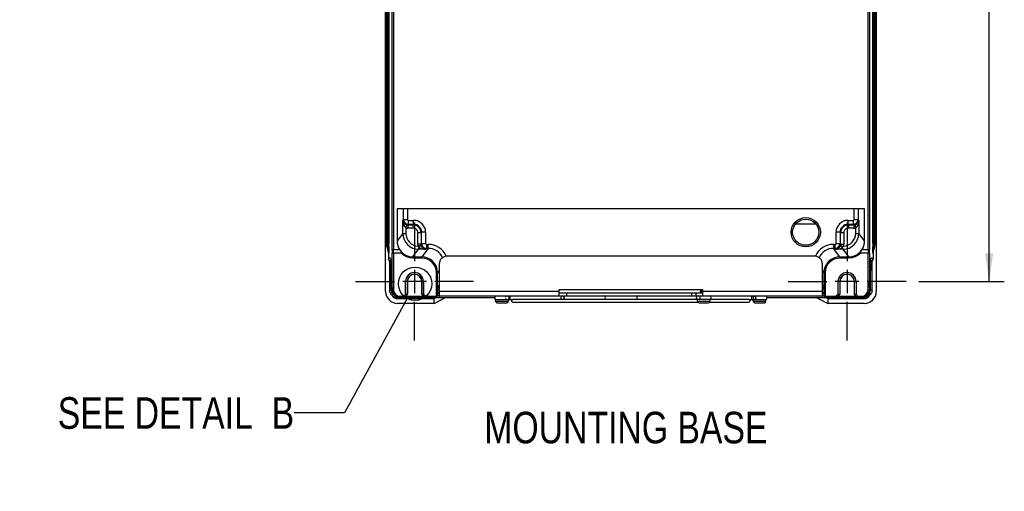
# Model space of a CAD drawing. Header units: inches. Extents: x 0 to 117, y 0 to 83.
# Tile 33 of 59: x 67 to 91, y 24 to 35. Entities that reach past the tile are written whole.
import ezdxf

# ---------------------------------------------------------------- set-up
doc = ezdxf.new("R2010")
doc.units = ezdxf.units.IN
doc.header["$LTSCALE"] = 6.431102
doc.header["$MEASUREMENT"] = 0
doc.linetypes.add('CENTER', pattern=[0.6, 0.375, -0.075, 0.075, -0.075])
doc.layers.get('0').update_dxf_attribs({"linetype": 'CONTINUOUS'})
doc.layers.add('DEFAULT_1', color=7, linetype='CENTER')
doc.styles.get("Standard").update_dxf_attribs({"font": 'txt', "width": 0.8})
doc.styles.add('TEXTSTYLE_6', font='txt', dxfattribs={"width": 0.8})
doc.dimstyles.new('DIMSTYLE_1', dxfattribs={"dimtxt": 0.78125, "dimasz": 0.7, "dimexe": 0.18, "dimexo": 0.0625, "dimgap": 0.09, "dimtad": 1, "dimdec": 0, "dimzin": 4, "dimdsep": 46, "dimtxsty": 'STANDARD', "dimblk": '_FILLED', "dimblk1": '_FILLED', "dimblk2": '_FILLED', "dimcen": 0.09, "dimadec": 0, "dimazin": 0, "dimtfac": 1, "dimtdec": 0, "dimtofl": 0, "dimtmove": 0, "dimatfit": 3, "dimldrblk": '_FILLED', "dimfxl": 1, "dimtolj": 1, "dimtzin": 4, "dimarcsym": 0})
doc.dimstyles.get("Standard").update_dxf_attribs({"dimtxt": 0.78125, "dimasz": 0.14, "dimexe": 0.18, "dimexo": 0.0625, "dimgap": 0.09, "dimtad": 1, "dimdec": 3, "dimzin": 4, "dimdsep": 46, "dimtxsty": 'STANDARD', "dimblk": '_FILLED', "dimblk1": '_FILLED', "dimblk2": '_FILLED', "dimcen": 0.09, "dimadec": 0, "dimazin": 0, "dimtp": 0.001, "dimtm": 0.001, "dimtfac": 1, "dimtdec": 3, "dimtofl": 0, "dimtmove": 0, "dimatfit": 3, "dimldrblk": '_FILLED', "dimfxl": 1, "dimtolj": 1, "dimtzin": 4, "dimarcsym": 0})

# ---------------------------------------------------------------- blocks, each defined once
blk = doc.blocks.new('_FILLED')
at = {"color": 0, "linetype": 'BYBLOCK'}
blk.add_solid([(0, 0), (-1, 0.143), (-1, -0.143)], dxfattribs=at)
blk = doc.blocks.new('*D15')
at = {"color": 7, "linetype": 'CONTINUOUS'}
for p, q in [((89.05, 54.519), (91.168, 54.519)), ((90.793, 54.519), (90.793, 41.764)), ((90.793, 29.009), (90.793, 41.764)), ((89.05, 29.009), (91.168, 29.009))]:
    blk.add_line(p, q, dxfattribs=at)
at = {"color": 7, "linetype": 'CONTINUOUS', "xscale": 0.7, "yscale": 0.7, "zscale": 0.7}
for p, rotation in [((90.793, 54.519), 90), ((90.793, 29.009), 270)]:
    blk.add_blockref('_FILLED', p, dxfattribs=dict(at, rotation=rotation))
at = {"color": 7, "linetype": 'CONTINUOUS', "insert": (89.817, 41.764), "char_height": 0.7812, "width": 1.875, "attachment_point": 2, "rotation": 90, "line_spacing_factor": 0.9}
blk.add_mtext('648', dxfattribs=at)

msp = doc.modelspace()

# ---------------------------------------------------------------- linework, layer by layer
at = {"color": 7, "linetype": 'CONTINUOUS'}
for p, q in [((75.8518, 28.7628), (75.8518, 54.9209)), ((87.999, 54.9209), (87.999, 28.7628)), ((76.0138, 29.7876), (76.0138, 53.2267)), ((76.0434, 53.2198), (76.0434, 29.7946)), ((87.7995, 29.7946), (87.7995, 53.2198)), ((87.8291, 53.2267), (87.8291, 29.7876)), ((75.8708, 29.9736), (75.8708, 53.0407)), ((75.8947, 53.0408), (75.8947, 29.9736)), ((75.9305, 53.0408), (75.9305, 29.9736)), ((87.9124, 29.9736), (87.9124, 53.0408)), ((87.9482, 29.9736), (87.9482, 53.0408)), ((87.9721, 53.0407), (87.9721, 29.9736)), ((87.7078, 30.8063), (76.1351, 30.8063)), ((76.1351, 30.8063), (76.1351, 30.0124)), ((76.2929, 30.5401), (76.2929, 30.8063)), ((76.3913, 30.8063), (76.3913, 30.5401)), ((87.4516, 30.5401), (87.4516, 30.8063)), ((87.55, 30.8063), (87.55, 30.5401)), ((87.7078, 30.0124), (87.7078, 30.8063)), ((76.2929, 30.5401), (76.2753, 30.5225)), ((76.2753, 30.1994), (76.2753, 30.5225)), ((76.2929, 30.5401), (76.3913, 30.5401)), ((76.411, 30.5204), (76.545, 30.5204)), ((76.411, 30.5204), (76.411, 30.422)), ((76.545, 30.422), (76.545, 30.5204)), ((87.2979, 30.5204), (87.432, 30.5204)), ((87.2979, 30.5204), (87.2979, 30.422)), ((87.432, 30.422), (87.432, 30.5204)), ((87.4516, 30.5401), (87.55, 30.5401)), ((87.5676, 30.5225), (87.55, 30.5401)), ((87.5676, 30.5225), (87.5676, 30.1994)), ((76.3714, 30.4113), (76.3541, 30.3346)), ((76.3541, 30.3346), (76.3541, 30.1995)), ((76.3974, 30.4085), (76.411, 30.422)), ((76.3974, 30.4085), (76.5315, 30.4085)), ((76.3974, 30.4085), (76.3974, 30.3297)), ((76.5315, 30.3297), (76.3974, 30.3297)), ((76.545, 30.422), (76.411, 30.422)), ((76.545, 30.422), (76.5315, 30.4085)), ((76.5315, 30.3297), (76.5315, 30.4085)), ((86.5082, 30.4245), (85.9961, 30.4245)), ((87.432, 30.422), (87.2979, 30.422)), ((87.3114, 30.4085), (87.2979, 30.422)), ((87.3114, 30.4085), (87.4455, 30.4085)), ((87.3114, 30.4085), (87.3114, 30.3297)), ((87.4455, 30.3297), (87.3114, 30.3297)), ((87.432, 30.422), (87.4455, 30.4085)), ((87.4455, 30.4085), (87.4455, 30.3297)), ((87.4715, 30.4114), (87.4888, 30.3346)), ((87.4888, 30.1995), (87.4888, 30.3346)), ((76.2753, 30.1994), (76.1351, 30.0124)), ((76.2753, 30.1994), (76.3541, 30.1994)), ((76.7283, 30.2117), (76.6495, 30.2117)), ((76.6495, 29.9293), (76.6495, 30.2117)), ((76.7283, 30.2117), (76.7418, 30.2252)), ((76.7283, 30.2117), (76.7283, 29.9293)), ((76.8402, 30.2252), (76.7418, 30.2252)), ((76.7418, 29.9473), (76.7418, 30.2252)), ((76.8402, 30.2252), (76.8402, 29.9473)), ((87.1011, 30.2252), (87.0027, 30.2252)), ((87.0027, 29.9473), (87.0027, 30.2252)), ((87.1011, 30.2252), (87.1147, 30.2117)), ((87.1011, 30.2252), (87.1011, 29.9473)), ((87.1934, 30.2117), (87.1147, 30.2117)), ((87.1147, 29.9293), (87.1147, 30.2117)), ((87.1934, 30.2117), (87.1934, 29.9293)), ((87.4888, 30.1994), (87.5676, 30.1994)), ((87.7078, 30.0124), (87.5676, 30.1994)), ((75.8683, 29.9736), (75.9305, 29.9736)), ((75.8853, 29.8678), (75.8828, 29.8678)), ((75.9024, 29.8725), (75.8853, 29.8678)), ((75.9256, 29.7236), (75.8853, 29.8678)), ((75.9024, 29.8725), (75.9089, 29.8317)), ((75.9303, 29.8724), (75.9302, 29.8638)), ((75.9305, 29.9736), (75.9305, 29.9477)), ((76.0138, 29.7876), (76.015, 29.7089)), ((76.2008, 29.7946), (76.0434, 29.7946)), ((76.0446, 29.7158), (76.0434, 29.7946)), ((76.5283, 29.6184), (76.6688, 29.8059)), ((76.7283, 29.9293), (76.6495, 29.9293)), ((76.7313, 29.9026), (76.6546, 29.8849)), ((76.6688, 29.8642), (76.6688, 29.8059)), ((76.8423, 29.8059), (76.6688, 29.8059)), ((76.7418, 29.9473), (76.7283, 29.9293)), ((76.7313, 29.9026), (76.7327, 29.8969)), ((76.7418, 29.9473), (76.8402, 29.9473)), ((76.9034, 29.8292), (76.7453, 29.6184)), ((76.8423, 29.8059), (76.8598, 29.8292)), ((76.8598, 29.9276), (76.9034, 29.9276)), ((76.8598, 29.9276), (76.8598, 29.8292)), ((76.9034, 29.8292), (76.8598, 29.8292)), ((76.9034, 29.8292), (76.9034, 29.9276)), ((86.9395, 29.9276), (86.9831, 29.9276)), ((86.9395, 29.9276), (86.9395, 29.8292)), ((86.9831, 29.8292), (86.9395, 29.8292)), ((87.0976, 29.6184), (86.9395, 29.8292)), ((86.9831, 29.8292), (86.9831, 29.9276)), ((86.9831, 29.8292), (87.0006, 29.8059)), ((87.1741, 29.8059), (87.0006, 29.8059)), ((87.0027, 29.9473), (87.1011, 29.9473)), ((87.1147, 29.9293), (87.1011, 29.9473)), ((87.1116, 29.9026), (87.1883, 29.8849)), ((87.1147, 29.9293), (87.1934, 29.9293)), ((87.1741, 29.8059), (87.1741, 29.8642)), ((87.1741, 29.8059), (87.3146, 29.6184)), ((87.7995, 29.7946), (87.6421, 29.7946)), ((87.7995, 29.7946), (87.7983, 29.7158)), ((87.8279, 29.7089), (87.8291, 29.7876)), ((87.9124, 29.9736), (87.9746, 29.9736)), ((87.9124, 29.9478), (87.9124, 29.9736)), ((87.9576, 29.8678), (87.9173, 29.7236)), ((87.9405, 29.8725), (87.9339, 29.8312)), ((87.9576, 29.8678), (87.9405, 29.8725)), ((87.9601, 29.8678), (87.9576, 29.8678)), ((75.9256, 29.7236), (75.9252, 29.7236)), ((75.9277, 29.7077), (75.9252, 29.7077)), ((75.9252, 29.7077), (75.9252, 29.562)), ((75.9339, 29.5324), (75.9358, 29.527)), ((75.9418, 29.5068), (75.9428, 29.5033)), ((75.9862, 29.545), (75.9866, 29.5443)), ((75.9871, 29.5358), (75.9874, 29.5302)), ((75.9874, 29.5302), (75.9876, 29.5237)), ((75.9876, 29.5237), (75.9879, 29.5163)), ((76.0084, 28.8654), (75.9879, 29.5167)), ((75.9879, 29.5167), (75.9879, 29.5154)), ((76.015, 28.8103), (76.015, 29.7089)), ((76.0446, 29.7158), (76.2261, 29.7158)), ((76.0446, 29.7158), (76.0446, 28.8102)), ((76.5283, 29.6184), (76.7453, 29.6184)), ((76.5283, 29.6184), (76.5283, 29.5889)), ((76.7453, 29.5889), (76.5283, 29.5889)), ((76.7453, 29.5889), (76.7453, 29.6184)), ((86.4687, 29.6371), (77.3742, 29.6371)), ((87.0976, 29.6184), (87.3146, 29.6184)), ((87.0976, 29.6184), (87.0976, 29.5889)), ((87.3146, 29.5889), (87.0976, 29.5889)), ((87.3146, 29.5889), (87.3146, 29.6184)), ((87.6168, 29.7158), (87.7983, 29.7158)), ((87.7983, 28.8102), (87.7983, 29.7158)), ((87.8279, 29.7089), (87.8279, 28.8103)), ((87.8345, 28.8654), (87.8552, 29.5211)), ((87.855, 29.5167), (87.855, 29.5154)), ((87.8563, 29.5443), (87.8568, 29.5451)), ((87.8566, 29.5474), (87.8567, 29.5481)), ((87.8568, 29.5451), (87.86, 29.5501)), ((87.8574, 29.5557), (87.8578, 29.5569)), ((87.86, 29.5501), (87.8606, 29.5508)), ((87.8727, 29.5334), (87.8758, 29.5288)), ((87.8758, 29.5288), (87.8793, 29.5228)), ((87.9003, 29.5029), (87.9004, 29.5035)), ((87.9177, 29.7077), (87.9152, 29.7077)), ((87.9177, 29.7236), (87.9173, 29.7236)), ((87.9177, 29.7077), (87.9177, 29.562)), ((75.9434, 29.4929), (75.9437, 29.4878)), ((75.9437, 29.4878), (75.944, 29.4819)), ((75.944, 29.4819), (75.9443, 29.475)), ((75.9443, 29.475), (75.9446, 29.4674)), ((75.9446, 29.4674), (75.945, 29.4544)), ((75.945, 29.4544), (75.9455, 29.4395)), ((75.9455, 29.4395), (75.946, 29.4167)), ((75.946, 29.4167), (75.9465, 29.3908)), ((75.9465, 29.3908), (75.947, 29.3544)), ((75.947, 29.3544), (75.9473, 29.3142)), ((75.9473, 29.3142), (75.9485, 28.8024)), ((75.9797, 29.4744), (75.9892, 29.4741)), ((75.9868, 29.2775), (75.9954, 29.2772)), ((75.9879, 28.799), (75.9868, 29.2775)), ((76.5671, 29.3015), (76.5671, 28.7168)), ((77.1387, 29.2248), (77.1774, 29.2763)), ((77.1774, 29.4402), (77.1783, 28.6135)), ((86.6646, 28.6135), (86.6655, 29.4402)), ((86.6655, 29.2763), (86.7042, 29.2248)), ((87.2757, 29.3015), (87.2757, 28.7168)), ((87.8475, 29.2772), (87.8561, 29.2775)), ((87.8537, 29.4741), (87.8632, 29.4744)), ((87.855, 28.799), (87.8561, 29.2775)), ((87.8944, 28.8024), (87.8957, 29.3246)), ((87.8957, 29.3246), (87.8959, 29.3519)), ((87.8959, 29.3519), (87.8964, 29.3856)), ((87.8964, 29.3856), (87.8969, 29.4157)), ((87.8969, 29.4157), (87.8973, 29.4356)), ((87.8973, 29.4356), (87.8978, 29.4531)), ((87.8978, 29.4531), (87.8982, 29.4634)), ((87.8982, 29.4634), (87.8985, 29.4725)), ((87.8985, 29.4725), (87.8989, 29.4805)), ((77.1387, 29.2248), (77.1092, 29.2248)), ((77.1092, 28.6506), (77.1092, 29.2248)), ((77.1387, 28.6483), (77.1387, 29.2248)), ((86.7337, 29.2248), (86.7042, 29.2248)), ((86.7042, 29.2248), (86.7042, 28.6483)), ((86.7337, 29.2248), (86.7337, 28.6506)), ((76.0084, 28.8654), (76.0084, 28.8666)), ((76.0095, 28.8103), (76.0446, 28.8103)), ((76.3453, 29.0089), (76.2747, 29.0091)), ((76.3847, 29.0089), (76.3453, 29.0089)), ((76.3454, 28.6894), (76.3454, 29.0088)), ((76.39, 29.0072), (76.3847, 29.0089)), ((76.7496, 29.0089), (76.3847, 29.0089)), ((76.3847, 29.0089), (76.3848, 28.6993)), ((76.39, 29.0072), (76.39, 28.7045)), ((76.7496, 29.0089), (76.7443, 29.0072)), ((76.7443, 29.0072), (76.7443, 28.7045)), ((76.7495, 28.6993), (76.7496, 29.0089)), ((76.7496, 29.0089), (76.7889, 29.0089)), ((76.8594, 29.0091), (76.7889, 29.0089)), ((76.7889, 29.0088), (76.7889, 28.6894)), ((77.1774, 28.8186), (77.1442, 28.8186)), ((77.1442, 28.7233), (77.1442, 28.8186)), ((77.1774, 28.7709), (80.1498, 28.7709)), ((80.1498, 28.8103), (83.6931, 28.8103)), ((80.1498, 28.6528), (80.1498, 28.8103)), ((83.659, 28.7775), (83.651, 28.7726)), ((83.6577, 28.8075), (83.6572, 28.8064)), ((83.6572, 28.7775), (83.6572, 28.8064)), ((83.6612, 28.7786), (83.659, 28.7775)), ((83.6931, 28.8103), (83.6931, 28.6528)), ((83.6931, 28.7709), (86.6655, 28.7709)), ((86.6987, 28.8186), (86.6655, 28.8186)), ((86.6987, 28.8186), (86.6987, 28.7233)), ((87.054, 29.0089), (86.9834, 29.0091)), ((87.0933, 29.0089), (87.054, 29.0089)), ((87.054, 28.6894), (87.054, 29.0088)), ((87.4582, 29.0089), (87.0933, 29.0089)), ((87.0986, 29.0072), (87.0933, 29.0089)), ((87.0933, 29.0089), (87.0934, 28.6993)), ((87.0986, 29.0072), (87.0986, 28.7045)), ((87.4582, 29.0089), (87.4529, 29.0072)), ((87.4529, 29.0072), (87.4529, 28.7045)), ((87.4581, 28.6993), (87.4582, 29.0089)), ((87.4582, 29.0089), (87.4976, 29.0089)), ((87.4975, 29.0088), (87.4975, 28.6894)), ((87.5681, 29.0091), (87.4976, 29.0089)), ((87.7984, 28.8103), (87.8334, 28.8103)), ((87.8345, 28.8666), (87.8345, 28.8654)), ((76.1379, 28.6261), (76.1379, 28.6135)), ((76.2067, 28.6135), (76.1379, 28.6135)), ((77.0418, 28.5825), (76.157, 28.5825)), ((77.0489, 28.5859), (76.1604, 28.5859)), ((76.212, 28.643), (76.299, 28.643)), ((76.212, 28.643), (76.212, 28.6135)), ((76.8201, 28.6135), (76.212, 28.6135)), ((76.3454, 28.6894), (76.299, 28.643)), ((76.3112, 28.6135), (76.299, 28.643)), ((76.3112, 28.6135), (76.3813, 28.6835)), ((76.3663, 28.6685), (76.3454, 28.6894)), ((76.3472, 28.6494), (76.7871, 28.6494)), ((76.39, 28.7045), (76.3848, 28.6993)), ((76.7495, 28.6993), (76.7443, 28.7045)), ((76.7888, 28.6894), (76.7503, 28.699)), ((76.753, 28.6835), (76.823, 28.6135)), ((76.768, 28.6685), (76.7888, 28.6894)), ((76.8353, 28.643), (76.7889, 28.6894)), ((76.7934, 28.6135), (76.7934, 28.6428)), ((76.823, 28.6135), (76.8353, 28.643)), ((76.823, 28.6135), (78.5474, 28.6135)), ((76.8353, 28.643), (77.0996, 28.643)), ((77.0591, 28.5859), (77.0418, 28.5825)), ((77.0418, 28.5825), (77.0418, 28.4678)), ((77.0591, 28.6135), (77.0591, 28.5859)), ((77.0695, 28.4733), (77.3361, 28.6127)), ((77.0996, 28.6135), (77.0996, 28.643)), ((77.1603, 28.7316), (77.1733, 28.7316)), ((77.1774, 28.6528), (86.6655, 28.6528)), ((78.575, 28.5623), (78.9845, 28.5623)), ((78.575, 28.5229), (78.575, 28.5623)), ((78.575, 28.5229), (78.89, 28.5229)), ((78.89, 28.5229), (78.89, 28.5623)), ((78.9223, 28.6528), (78.9223, 28.5623)), ((79.0042, 28.5682), (80.2128, 28.5682)), ((80.1498, 28.7316), (83.6931, 28.7316)), ((80.258, 28.5623), (80.2507, 28.5623)), ((80.2875, 28.5682), (83.5554, 28.5682)), ((80.3306, 28.7316), (80.3306, 28.6528)), ((83.4324, 28.6528), (83.4324, 28.7316)), ((83.5309, 28.7316), (83.5309, 28.6528)), ((83.5707, 28.5647), (83.5604, 28.5675)), ((83.8852, 28.5623), (83.5702, 28.5623)), ((83.5702, 28.5229), (83.5702, 28.5623)), ((83.5702, 28.5229), (83.8852, 28.5229)), ((83.6355, 28.7552), (83.6366, 28.7544)), ((83.6366, 28.7544), (83.6549, 28.7436)), ((83.6572, 28.7316), (83.6572, 28.7434)), ((83.8852, 28.5229), (83.8852, 28.5623)), ((83.8898, 28.5682), (84.8387, 28.5682)), ((84.8584, 28.5623), (85.2679, 28.5623)), ((84.9206, 28.5623), (84.9206, 28.6522)), ((84.9529, 28.5229), (84.9529, 28.5623)), ((84.9529, 28.5229), (85.2679, 28.5229)), ((85.2679, 28.5229), (85.2679, 28.5623)), ((85.2955, 28.6135), (87.0199, 28.6135)), ((86.7735, 28.4733), (86.5068, 28.6128)), ((86.6655, 28.7316), (86.6826, 28.7316)), ((86.697, 28.7126), (86.7017, 28.7125)), ((86.7433, 28.643), (87.0076, 28.643)), ((86.7433, 28.643), (86.7433, 28.6135)), ((86.7838, 28.6135), (86.7838, 28.5859)), ((86.8011, 28.5825), (86.7838, 28.5859)), ((87.6825, 28.5859), (86.7941, 28.5859)), ((87.686, 28.5825), (86.8011, 28.5825)), ((86.8011, 28.5825), (86.8011, 28.4678)), ((87.054, 28.6894), (87.0076, 28.643)), ((87.0076, 28.643), (87.0199, 28.6135)), ((87.0199, 28.6135), (87.09, 28.6835)), ((87.0221, 28.6135), (87.6309, 28.6135)), ((87.0495, 28.6372), (87.0495, 28.614)), ((87.0749, 28.6685), (87.0541, 28.6894)), ((87.0558, 28.6494), (87.4957, 28.6494)), ((87.0986, 28.7045), (87.0934, 28.6993)), ((87.4581, 28.6993), (87.4529, 28.7045)), ((87.4975, 28.6894), (87.4589, 28.699)), ((87.4616, 28.6835), (87.5317, 28.6135)), ((87.4766, 28.6685), (87.4975, 28.6894)), ((87.5439, 28.643), (87.4975, 28.6894)), ((87.5317, 28.6135), (87.5439, 28.643)), ((87.5439, 28.643), (87.6309, 28.643)), ((87.6309, 28.6135), (87.6309, 28.643)), ((87.705, 28.6135), (87.6362, 28.6135)), ((87.705, 28.6135), (87.705, 28.6261)), ((77.0418, 28.4678), (76.1472, 28.4678)), ((77.0418, 28.4678), (77.0695, 28.4733)), ((78.6143, 28.4835), (78.8506, 28.4835)), ((79.0041, 28.4973), (83.5797, 28.4973)), ((83.6096, 28.4835), (83.8458, 28.4835)), ((83.8757, 28.4973), (84.8388, 28.4973)), ((84.9923, 28.4835), (85.2286, 28.4835)), ((86.7735, 28.4733), (86.8011, 28.4678)), ((87.7035, 28.4678), (86.8011, 28.4678))]:
    msp.add_line(p, q, dxfattribs=at)
for points in [[(75.9286, 29.5461), (75.929, 29.5452), (75.9305, 29.5415), (75.9322, 29.5373), (75.9339, 29.5324)], [(75.9358, 29.527), (75.9377, 29.5209), (75.9397, 29.5142), (75.9418, 29.5068)], [(75.9424, 29.5047), (75.9424, 29.5042), (75.9426, 29.5033), (75.9427, 29.5021), (75.9428, 29.5007), (75.9429, 29.4991), (75.9431, 29.4972), (75.9432, 29.4952), (75.9434, 29.4929)], [(75.9839, 29.5506), (75.9821, 29.5516), (75.9812, 29.5522), (75.983, 29.55), (75.9862, 29.545)], [(75.9862, 29.5484), (75.9861, 29.5484), (75.9862, 29.5481), (75.9863, 29.5475), (75.9864, 29.5466), (75.9865, 29.5455), (75.9866, 29.544), (75.9867, 29.5423), (75.9868, 29.5404), (75.987, 29.5382), (75.9871, 29.5358)], [(87.8552, 29.5211), (87.8555, 29.5297), (87.8557, 29.5334), (87.8559, 29.5368), (87.856, 29.5397), (87.8562, 29.5422), (87.8564, 29.5444), (87.8565, 29.5461), (87.8566, 29.5474)], [(87.8989, 29.4805), (87.8992, 29.4874), (87.8994, 29.4905), (87.8996, 29.4932), (87.8997, 29.4957), (87.8999, 29.4979), (87.9, 29.4999), (87.9002, 29.5015), (87.9003, 29.5029)], [(87.9002, 29.5033), (87.9011, 29.5068), (87.9032, 29.5142), (87.9052, 29.5209), (87.9071, 29.527), (87.909, 29.5324), (87.9107, 29.5373), (87.9124, 29.5415)], [(83.651, 28.7726), (83.6397, 28.7659), (83.6366, 28.764)]]:
    msp.add_lwpolyline(points, dxfattribs=at)
for centre, radius in [((86.2522, 30.2276), 0.3631), ((86.2522, 30.2276), 0.3238), ((76.5798, 28.953), 0.4121)]:
    msp.add_circle(centre, radius, dxfattribs=at)
for centre, radius, start, end in [((76.411, 30.5401), 0.1181, 180.03813, 269.96187), ((76.545, 30.2252), 0.2952, 0.00017, 90.00242), ((87.2979, 30.2252), 0.2952, 90.00009, 180.00249), ((87.4319, 30.5401), 0.1181, 270.03812, 359.96187), ((76.3975, 30.527), 0.1973, 257.28605, 269.9879), ((76.5314, 30.2116), 0.1969, 0.02051, 89.97949), ((76.5315, 30.2117), 0.118, 359.99233, 90.00949), ((76.5451, 30.2253), 0.1967, 359.97061, 90.02939), ((87.2978, 30.2253), 0.1967, 89.97061, 180.02939), ((87.3115, 30.2116), 0.1969, 90.02051, 179.97949), ((87.3114, 30.2117), 0.118, 89.99234, 180.00949), ((87.4454, 30.5272), 0.1975, 270.01934, 282.70671), ((76.6689, 30.1995), 0.3936, 180.00578, 269.98506), ((76.6688, 30.1993), 0.3148, 179.97431, 267.40968), ((87.174, 30.1995), 0.3936, 270.01494, 359.99423), ((87.1741, 30.1993), 0.3148, 272.59038, 0.02551), ((76.2636, 29.9738), 0.3953, 180.03706, 195.56402), ((76.266, 29.9738), 0.3952, 180.03222, 195.56556), ((76.561, 29.9741), 0.6663, 180.0423, 185.93219), ((76.5684, 29.9738), 0.6736, 185.84459, 188.64682), ((52.1935, 29.9656), 23.7361, 359.75408, 0.01934), ((56.9068, 29.9615), 19.0237, 359.73176, 359.95864), ((76.5282, 30.0117), 0.3933, 217.47744, 270.01587), ((76.8471, 29.9293), 0.1976, 180.019, 193.00582), ((76.9034, 29.4358), 0.4918, 24.00815, 89.99674), ((76.9035, 29.436), 0.3932, 24.77283, 90.02407), ((86.9395, 29.4358), 0.4918, 90.00253, 155.99319), ((86.9394, 29.436), 0.3932, 89.97593, 155.22724), ((86.9837, 29.9474), 0.1174, 270.04457, 359.93206), ((86.9958, 29.9293), 0.1976, 346.99418, 359.98097), ((87.3147, 30.0117), 0.3933, 269.9836, 322.54284), ((109.3077, 29.9652), 21.3953, 180.04663, 180.17844), ((103.2815, 29.948), 15.3691, 180.18433, 180.31371), ((87.2695, 29.9744), 0.6787, 351.36754, 354.14183), ((87.2386, 29.978), 0.7098, 354.11158, 355.01052), ((87.2919, 29.9737), 0.6563, 354.9745, 359.98877), ((87.5769, 29.9738), 0.3952, 344.43501, 359.96721), ((87.5792, 29.9738), 0.3954, 344.43777, 359.96473), ((75.9648, 29.5623), 0.0396, 248.93875, 268.3171), ((75.8032, 29.4513), 0.1756, 22.51015, 23.99584), ((76.0253, 29.557), 0.0402, 180.15734, 192.31109), ((74.6307, 29.474), 1.3579, 1.80095, 2.1228), ((76.7452, 29.2249), 0.3935, 359.99458, 89.99243), ((76.7453, 29.225), 0.3639, 359.97026, 90.00343), ((77.3742, 29.4402), 0.1969, 90, 180), ((86.4687, 29.4402), 0.1969, 0, 90), ((87.0977, 29.2249), 0.3935, 90.00757, 180.00542), ((87.0976, 29.225), 0.3639, 89.99658, 180.0297), ((87.8183, 29.5569), 0.0395, 340.39109, 0.05416), ((88.0876, 29.4317), 0.2273, 157.53819, 160.04217), ((88.0398, 29.4513), 0.1756, 156.00431, 157.48999), ((87.8782, 29.5623), 0.0396, 271.68286, 291.04695), ((88.429, 29.3234), 0.5857, 164.39182, 165.05752), ((88.3609, 29.3424), 0.5149, 163.66723, 164.39252), ((88.2989, 29.3606), 0.4503, 162.87501, 163.66806), ((87.8623, 29.5136), 0.0392, 301.62288, 311.63267), ((76.5671, 29.0089), 0.1824, 0.00228, 179.99773), ((76.5671, 29.0072), 0.1772, 0.00142, 179.99858), ((87.2758, 29.0089), 0.1824, 0.00228, 179.99773), ((87.2758, 29.0072), 0.1772, 0.00142, 179.99858), ((76.1353, 28.8028), 0.1867, 180.10861, 181.81163), ((76.1356, 28.7994), 0.1477, 180.13692, 188.01641), ((76.1395, 28.7999), 0.1516, 188.01452, 202.68911), ((76.2131, 28.812), 0.2036, 180.46472, 193.07222), ((76.2118, 28.8117), 0.2023, 193.09466, 194.69899), ((76.2132, 28.8105), 0.1982, 180.06475, 197.87361), ((76.2119, 28.8103), 0.1673, 180.05939, 270.02929), ((83.7234, 28.3702), 0.4045, 98.35505, 99.43625), ((87.631, 28.8103), 0.1673, 269.97071, 359.94061), ((87.6298, 28.8105), 0.1981, 342.11265, 353.99935), ((87.6297, 28.812), 0.2037, 345.33453, 359.5293), ((87.6318, 28.8104), 0.1961, 353.99237, 359.987), ((91.2201, 28.7773), 3.3868, 178.98549, 179.44224), ((89.9905, 28.8001), 2.1571, 178.23224, 179.01114), ((87.7052, 28.7994), 0.1498, 333.72638, 359.86414), ((87.8561, 29.2432), 0.4442, 269.86549, 270.79831), ((87.7061, 28.8029), 0.1883, 353.4642, 359.87618), ((76.147, 28.763), 0.2952, 180.04696, 270.05131), ((76.1382, 28.8031), 0.1898, 204.04743, 216.00791), ((76.2067, 28.8104), 0.197, 194.70912, 251.11016), ((76.212, 28.8104), 0.197, 197.95328, 251.97003), ((76.1382, 28.8041), 0.1907, 246.07812, 263.94397), ((76.1379, 28.8019), 0.1884, 263.96755, 269.9868), ((76.2069, 28.812), 0.1985, 251.18244, 269.92697), ((76.2122, 28.8117), 0.1983, 252.02834, 263.9654), ((76.212, 28.8097), 0.1963, 263.95821, 269.98714), ((77.0996, 28.6528), 0.0394, 270, 358.5), ((77.0996, 28.6528), 0.00984, 270, 346.94581), ((77.1603, 28.7119), 0.0197, 90, 175.26427), ((78.5927, 28.6076), 0.0453, 120, 260), ((78.6144, 28.5229), 0.0394, 180, 269.97656), ((78.8632, 28.6085), 0.0487, 153.3637, 162.09977), ((78.8602, 28.61), 0.0454, 143.93683, 153.31333), ((78.8506, 28.5229), 0.0394, 270.02344, 360), ((79.0041, 28.5328), 0.0354, 123.55731, 270), ((83.5879, 28.6076), 0.0453, 110, 260), ((83.6096, 28.5229), 0.0394, 180, 269.97656), ((83.5982, 28.6104), 0.0435, 37.19284, 47.15135), ((83.5929, 28.6076), 0.0495, 341.24728, 9.75251), ((83.7239, 28.3614), 0.4074, 98.32725, 99.43525), ((83.8458, 28.5229), 0.0394, 270.02344, 360), ((83.8675, 28.6076), 0.0453, 280, 80), ((84.8388, 28.5328), 0.0354, 270, 56.44269), ((85.0017, 28.6075), 0.0516, 161.96364, 179.95185), ((84.9991, 28.6066), 0.0487, 197.90023, 206.6363), ((84.9923, 28.5229), 0.0394, 180, 269.97656), ((84.9753, 28.6063), 0.0446, 311.34604, 331.20563), ((84.9722, 28.6074), 0.048, 9.67125, 19.06527), ((84.9734, 28.6076), 0.0469, 350.29124, 9.70876), ((85.2285, 28.5229), 0.0394, 270.02344, 360), ((85.2502, 28.6076), 0.0453, 280, 60), ((86.6946, 26.5379), 2.1747, 90.16792, 90.65446), ((86.6826, 28.7119), 0.0197, 9.81638, 90), ((86.6907, 27.698), 1.0146, 89.86288, 90.13683), ((86.6919, 28.1798), 0.5328, 89.45157, 89.87433), ((86.7433, 28.6528), 0.0394, 181.5, 270), ((86.7433, 28.6528), 0.00984, 193.05419, 270), ((87.6309, 28.8079), 0.1945, 270.00096, 271.5578), ((87.6307, 28.8119), 0.1985, 271.59805, 287.95971), ((87.6362, 28.8097), 0.1962, 270.01463, 276.34568), ((87.636, 28.8118), 0.1983, 276.33669, 288.835), ((87.6309, 28.8104), 0.197, 288.03002, 342.04685), ((87.6363, 28.8104), 0.197, 288.88981, 345.29168), ((87.7038, 28.763), 0.2952, 269.94869, 359.95305), ((87.705, 28.8017), 0.1882, 270.02004, 276.83077), ((87.7047, 28.8045), 0.191, 276.81859, 289.28574), ((87.7044, 28.8003), 0.151, 293.9157, 311.01808), ((87.705, 28.8029), 0.1894, 323.78728, 335.29954)]:
    msp.add_arc(centre, radius, start, end, dxfattribs=at)
for centre, major_axis, ratio, start_param, end_param in [((76.5289, 30.0127), (-0.2364, -0.3153), 0.9990488, -0.9269237, -0.3409593), ((87.314, 30.0127), (-0.2364, 0.3153), 0.9990488, -2.8006333, -2.2146689), ((76.157, 28.7597), (0.1253, 0.1253), 0.9996955, 9.1871297, 10.2100238), ((76.1605, 28.7631), (0.1253, 0.1253), 0.9996955, 3.0177618, 3.9268385), ((76.3604, 28.7044), (0.0182, 0.0233), 0.999059, 4.5898067, 5.3757758), ((76.7738, 28.7044), (-0.0182, 0.0233), 0.999059, 0.9074095, 1.6933786), ((87.0691, 28.7044), (0.0182, 0.0233), 0.999059, 4.5898067, 5.3757758), ((87.4825, 28.7044), (-0.0182, 0.0233), 0.999059, 0.9074095, 1.6933786), ((87.6825, 28.7631), (0.1253, -0.1253), 0.9996955, -0.7852459, -0.6769644), ((87.6859, 28.7597), (-0.1253, 0.1253), 0.9996955, 8.6395321, 9.6630428), ((87.6825, 28.7631), (-0.1253, 0.1253), 0.9996955, -3.8185571, -3.4003873), ((87.6825, 28.7631), (0.1253, -0.1253), 0.9996955, -0.2587946, 0.1240281)]:
    msp.add_ellipse(centre, major_axis=major_axis, ratio=ratio, start_param=start_param, end_param=end_param, dxfattribs=at)
for points, knots in [([(76.2753, 30.5225), (76.2762, 30.5009), (76.294, 30.4492), (76.3421, 30.418), (76.3714, 30.4114)], [0, 0, 0, 0, 0.4181332, 1, 1, 1, 1]), ([(76.2753, 30.5225), (76.2758, 30.488), (76.2849, 30.4203), (76.3219, 30.3492), (76.3541, 30.3346)], [0, 0, 0, 0, 0.494113, 1, 1, 1, 1]), ([(87.4715, 30.4114), (87.5008, 30.418), (87.5489, 30.4492), (87.5667, 30.5009), (87.5676, 30.5225)], [0, 0, 0, 0, 0.5818526, 1, 1, 1, 1]), ([(87.4888, 30.3346), (87.521, 30.3492), (87.558, 30.4203), (87.5671, 30.488), (87.5676, 30.5225)], [0, 0, 0, 0, 0.505887, 1, 1, 1, 1]), ([(75.9024, 29.8725), (75.9092, 29.8717), (75.9174, 29.8702), (75.9297, 29.8669), (75.9302, 29.8638)], [0, 0, 0, 0, 0.6867304, 1, 1, 1, 1]), ([(75.9089, 29.8317), (75.9104, 29.8223), (75.9162, 29.7863), (75.9214, 29.7502), (75.9256, 29.7236)], [0, 0, 0, 0, 0.2610783, 1, 1, 1, 1]), ([(75.9302, 29.8638), (75.9302, 29.8488), (75.93, 29.8192), (75.9296, 29.7826), (75.9293, 29.754), (75.9286, 29.7349), (75.9293, 29.7192), (75.9275, 29.7122), (75.9286, 29.7079), (75.9277, 29.7077)], [0, 0, 0, 0, 0.288022, 0.5696148, 0.7054139, 0.8339199, 0.9449119, 0.9840045, 1, 1, 1, 1]), ([(76.0138, 29.7876), (76.0142, 29.7909), (76.028, 29.7935), (76.0364, 29.7945), (76.0434, 29.7946)], [0, 0, 0, 0, 0.3258997, 1, 1, 1, 1]), ([(76.2161, 29.7724), (76.2195, 29.7678), (76.2263, 29.7585), (76.2338, 29.7439), (76.2439, 29.7275), (76.232, 29.7158), (76.2261, 29.7158)], [0, 0, 0, 0, 0.2505378, 0.498409, 0.7420474, 1, 1, 1, 1]), ([(76.7397, 29.8778), (76.7352, 29.8845), (76.7035, 29.877), (76.6839, 29.8707), (76.6688, 29.8642)], [0, 0, 0, 0, 0.3293999, 1, 1, 1, 1]), ([(76.6688, 29.8642), (76.6903, 29.8413), (76.7503, 29.8146), (76.8117, 29.8063), (76.8423, 29.8059)], [0, 0, 0, 0, 0.5063192, 1, 1, 1, 1]), ([(76.7397, 29.8778), (76.75, 29.8557), (76.7803, 29.8206), (76.8235, 29.8069), (76.8423, 29.8059)], [0, 0, 0, 0, 0.5642652, 1, 1, 1, 1]), ([(87.0006, 29.8059), (87.0195, 29.8069), (87.0626, 29.8206), (87.0929, 29.8557), (87.1032, 29.8778)], [0, 0, 0, 0, 0.4357347, 1, 1, 1, 1]), ([(87.0006, 29.8059), (87.0312, 29.8063), (87.0926, 29.8146), (87.1526, 29.8413), (87.1741, 29.8642)], [0, 0, 0, 0, 0.4936808, 1, 1, 1, 1]), ([(87.1032, 29.8778), (87.1078, 29.8845), (87.1394, 29.877), (87.159, 29.8707), (87.1741, 29.8642)], [0, 0, 0, 0, 0.3293998, 1, 1, 1, 1]), ([(87.6269, 29.7725), (87.6235, 29.7679), (87.6167, 29.7586), (87.6091, 29.744), (87.5991, 29.7275), (87.6109, 29.7158), (87.6168, 29.7158)], [0, 0, 0, 0, 0.2505307, 0.4984135, 0.7420425, 1, 1, 1, 1]), ([(87.7995, 29.7946), (87.8065, 29.7945), (87.8149, 29.7935), (87.8287, 29.7909), (87.8291, 29.7876)], [0, 0, 0, 0, 0.6741099, 1, 1, 1, 1]), ([(87.9405, 29.8725), (87.9338, 29.8718), (87.9255, 29.8702), (87.9132, 29.8669), (87.9126, 29.8638)], [0, 0, 0, 0, 0.6865283, 1, 1, 1, 1]), ([(87.9152, 29.7077), (87.9139, 29.7163), (87.9142, 29.7389), (87.9128, 29.7908), (87.9128, 29.8342), (87.9127, 29.8638)], [0, 0, 0, 0, 0.1668723, 0.4311445, 1, 1, 1, 1]), ([(87.9339, 29.8312), (87.9309, 29.8125), (87.9245, 29.7768), (87.921, 29.7406), (87.9173, 29.7236)], [0, 0, 0, 0, 0.5210241, 1, 1, 1, 1]), ([(75.9652, 29.5839), (75.9597, 29.5878), (75.9388, 29.5887), (75.9302, 29.5711), (75.9252, 29.5621)], [0, 0, 0, 0, 0.3934608, 1, 1, 1, 1]), ([(75.9718, 29.5777), (75.9708, 29.5789), (75.9687, 29.5811), (75.9663, 29.5831), (75.9652, 29.5839)], [0, 0, 0, 0, 0.5262597, 1, 1, 1, 1]), ([(75.9797, 29.4744), (75.9786, 29.4787), (75.9744, 29.4936), (75.9696, 29.5084), (75.9654, 29.5186)], [0, 0, 0, 0, 0.2866443, 1, 1, 1, 1]), ([(75.9851, 29.5569), (75.9866, 29.554), (75.9861, 29.5425), (75.9874, 29.5319), (75.9877, 29.5243)], [0, 0, 0, 0, 0.3011215, 1, 1, 1, 1]), ([(76.015, 29.7089), (76.0155, 29.7122), (76.0292, 29.7147), (76.0376, 29.7158), (76.0446, 29.7158)], [0, 0, 0, 0, 0.3258133, 1, 1, 1, 1]), ([(76.5283, 29.5889), (76.4726, 29.5892), (76.3599, 29.6111), (76.2653, 29.6762), (76.2261, 29.7158)], [0, 0, 0, 0, 0.4999999, 1, 1, 1, 1]), ([(87.6168, 29.7158), (87.5776, 29.6762), (87.483, 29.6111), (87.3703, 29.5892), (87.3146, 29.5889)], [0, 0, 0, 0, 0.5000001, 1, 1, 1, 1]), ([(87.7984, 29.7158), (87.8053, 29.7158), (87.8137, 29.7147), (87.8274, 29.7122), (87.8279, 29.7089)], [0, 0, 0, 0, 0.6741732, 1, 1, 1, 1]), ([(87.855, 29.5167), (87.8551, 29.5215), (87.8558, 29.5345), (87.8557, 29.5477), (87.8574, 29.5557)], [0, 0, 0, 0, 0.3667365, 1, 1, 1, 1]), ([(87.9177, 29.5621), (87.9122, 29.5721), (87.9, 29.5948), (87.8766, 29.584), (87.8711, 29.5777)], [0, 0, 0, 0, 0.5765185, 1, 1, 1, 1]), ([(75.9868, 29.2775), (75.9775, 29.2775), (75.964, 29.2772), (75.9533, 29.2794), (75.9474, 29.2796), (75.9474, 29.2808)], [0, 0, 0, 0, 0.7026826, 0.9098769, 1, 1, 1, 1]), ([(75.9868, 29.2775), (75.9866, 29.3016), (75.9859, 29.346), (75.9849, 29.4052), (75.9821, 29.4464), (75.9818, 29.468), (75.9797, 29.4744)], [0, 0, 0, 0, 0.3664192, 0.6779036, 0.897708, 1, 1, 1, 1]), ([(87.8632, 29.4744), (87.8611, 29.468), (87.8609, 29.4464), (87.858, 29.4052), (87.857, 29.346), (87.8563, 29.3015), (87.8561, 29.2775)], [0, 0, 0, 0, 0.1023032, 0.3221314, 0.6336595, 1, 1, 1, 1]), ([(87.8955, 29.2808), (87.8955, 29.2796), (87.8896, 29.2794), (87.8789, 29.2772), (87.8654, 29.2775), (87.8561, 29.2775)], [0, 0, 0, 0, 0.0901547, 0.2973638, 1, 1, 1, 1]), ([(76.7889, 29.0088), (76.7882, 29.0654), (76.7412, 29.1833), (76.5671, 29.2543), (76.3931, 29.1833), (76.346, 29.0654), (76.3454, 29.0088)], [0, 0, 0, 0, 0.250012, 0.4999875, 0.7499704, 1, 1, 1, 1]), ([(87.4975, 29.0088), (87.4968, 29.0654), (87.4499, 29.1833), (87.2758, 29.2543), (87.1017, 29.1833), (87.0546, 29.0654), (87.054, 29.0088)], [0, 0, 0, 0, 0.250012, 0.4999875, 0.7499704, 1, 1, 1, 1]), ([(75.9485, 28.8024), (75.9485, 28.8012), (75.9544, 28.8009), (75.9651, 28.7988), (75.9786, 28.799), (75.9879, 28.799)], [0, 0, 0, 0, 0.0900884, 0.2973077, 1, 1, 1, 1]), ([(76.0084, 28.8666), (76.0086, 28.8625), (76.0091, 28.8437), (76.0094, 28.8249), (76.0095, 28.8103)], [0, 0, 0, 0, 0.2207191, 1, 1, 1, 1]), ([(77.1442, 28.8186), (77.1442, 28.8284), (77.1446, 28.8466), (77.1439, 28.8712), (77.1465, 28.8864), (77.1447, 28.8957), (77.1462, 28.8973)], [0, 0, 0, 0, 0.376536, 0.6976215, 0.9160627, 1, 1, 1, 1]), ([(77.1774, 28.9505), (77.1756, 28.9405), (77.1755, 28.9247), (77.1588, 28.9106), (77.1514, 28.9025), (77.1462, 28.8974)], [0, 0, 0, 0, 0.4808334, 0.6546099, 1, 1, 1, 1]), ([(77.1773, 28.8588), (77.169, 28.8606), (77.1526, 28.8703), (77.1462, 28.8883), (77.1462, 28.8973)], [0, 0, 0, 0, 0.4895271, 1, 1, 1, 1]), ([(83.6407, 28.7657), (83.6399, 28.7655), (83.6385, 28.765), (83.6371, 28.7644), (83.6366, 28.764)], [0, 0, 0, 0, 0.5665236, 1, 1, 1, 1]), ([(83.6572, 28.8064), (83.6572, 28.806), (83.6578, 28.8049), (83.6587, 28.8043), (83.6592, 28.804)], [0, 0, 0, 0, 0.4031141, 1, 1, 1, 1]), ([(83.693, 28.7858), (83.6895, 28.7852), (83.6788, 28.7833), (83.6679, 28.7815), (83.6612, 28.7786)], [0, 0, 0, 0, 0.3230865, 1, 1, 1, 1]), ([(86.6967, 28.8973), (86.6915, 28.9025), (86.6841, 28.9106), (86.6674, 28.9247), (86.6673, 28.9404), (86.6655, 28.9505)], [0, 0, 0, 0, 0.3454219, 0.5192097, 1, 1, 1, 1]), ([(86.6656, 28.8588), (86.6739, 28.8606), (86.6903, 28.8703), (86.6967, 28.8883), (86.6967, 28.8973)], [0, 0, 0, 0, 0.4895486, 1, 1, 1, 1]), ([(86.6967, 28.8973), (86.6983, 28.8957), (86.6964, 28.8864), (86.699, 28.8712), (86.6983, 28.8466), (86.6987, 28.8284), (86.6987, 28.8186)], [0, 0, 0, 0, 0.0839384, 0.3023772, 0.6234596, 1, 1, 1, 1]), ([(87.8623, 28.7991), (87.8698, 28.7992), (87.8808, 28.7992), (87.8897, 28.801), (87.8944, 28.8014), (87.8944, 28.8024)], [0, 0, 0, 0, 0.6998406, 0.9101842, 1, 1, 1, 1]), ([(76.3454, 28.6894), (76.3499, 28.6906), (76.3628, 28.6939), (76.3761, 28.6962), (76.3843, 28.6991)], [0, 0, 0, 0, 0.3478319, 1, 1, 1, 1]), ([(77.1092, 28.6506), (77.1161, 28.6499), (77.1256, 28.6509), (77.1361, 28.647), (77.1387, 28.6483)], [0, 0, 0, 0, 0.7027466, 1, 1, 1, 1]), ([(77.1783, 28.6518), (77.1733, 28.6517), (77.1644, 28.6517), (77.1511, 28.6508), (77.1452, 28.6524), (77.139, 28.6508), (77.139, 28.6518)], [0, 0, 0, 0, 0.3821915, 0.7072278, 0.9235945, 1, 1, 1, 1]), ([(77.1406, 28.7124), (77.1406, 28.7132), (77.1455, 28.7117), (77.1504, 28.7132), (77.1613, 28.7124), (77.1688, 28.7125), (77.1731, 28.7125)], [0, 0, 0, 0, 0.0733586, 0.2828594, 0.6043813, 1, 1, 1, 1]), ([(78.9845, 28.5623), (78.9851, 28.5626), (78.9871, 28.564), (78.9894, 28.565), (78.9911, 28.5657)], [0, 0, 0, 0, 0.2514952, 1, 1, 1, 1]), ([(80.1944, 28.5996), (80.1926, 28.6121), (80.1967, 28.6379), (80.2202, 28.6528), (80.2312, 28.6528)], [0, 0, 0, 0, 0.5352934, 1, 1, 1, 1]), ([(80.2312, 28.6528), (80.2465, 28.6528), (80.2767, 28.6235), (80.2672, 28.5853), (80.2553, 28.573)], [0, 0, 0, 0, 0.4723139, 1, 1, 1, 1]), ([(80.2381, 28.5631), (80.2369, 28.5628), (80.2346, 28.5624), (80.2323, 28.5623), (80.2312, 28.5623)], [0, 0, 0, 0, 0.5024777, 1, 1, 1, 1]), ([(80.2875, 28.5682), (80.2855, 28.5682), (80.2756, 28.566), (80.266, 28.5623), (80.258, 28.5623)], [0, 0, 0, 0, 0.2053777, 1, 1, 1, 1]), ([(81.292, 28.6076), (81.292, 28.6188), (81.2858, 28.641), (81.2645, 28.6528), (81.2547, 28.6528)], [0, 0, 0, 0, 0.5339355, 1, 1, 1, 1]), ([(82.1043, 28.6528), (82.0945, 28.6528), (82.0732, 28.641), (82.067, 28.6188), (82.067, 28.6076)], [0, 0, 0, 0, 0.4660611, 1, 1, 1, 1]), ([(83.5604, 28.5675), (83.5595, 28.5677), (83.5578, 28.568), (83.5561, 28.5682), (83.5554, 28.5682)], [0, 0, 0, 0, 0.547158, 1, 1, 1, 1]), ([(83.6366, 28.764), (83.6362, 28.7638), (83.6355, 28.7633), (83.635, 28.7625), (83.635, 28.7622)], [0, 0, 0, 0, 0.5971781, 1, 1, 1, 1]), ([(83.6351, 28.7562), (83.6351, 28.7561), (83.6352, 28.7557), (83.6354, 28.7554), (83.6355, 28.7552)], [0, 0, 0, 0, 0.4573894, 1, 1, 1, 1]), ([(83.6571, 28.7633), (83.6519, 28.7624), (83.6452, 28.7607), (83.6363, 28.7589), (83.6352, 28.7568)], [0, 0, 0, 0, 0.6865392, 1, 1, 1, 1]), ([(83.6626, 28.7473), (83.6614, 28.7469), (83.6595, 28.7461), (83.6578, 28.7448), (83.6574, 28.7441)], [0, 0, 0, 0, 0.6206642, 1, 1, 1, 1]), ([(83.6931, 28.754), (83.6898, 28.7535), (83.6796, 28.7517), (83.6693, 28.7498), (83.6626, 28.7473)], [0, 0, 0, 0, 0.3145331, 1, 1, 1, 1]), ([(84.8518, 28.5657), (84.8535, 28.565), (84.8558, 28.564), (84.8579, 28.5626), (84.8584, 28.5623)], [0, 0, 0, 0, 0.7484867, 1, 1, 1, 1]), ([(84.9894, 28.6528), (84.9776, 28.6528), (84.9609, 28.6426), (84.9541, 28.6278), (84.9527, 28.6236)], [0, 0, 0, 0, 0.7277798, 1, 1, 1, 1]), ([(86.7039, 28.6518), (86.7039, 28.6508), (86.6977, 28.6524), (86.6918, 28.6508), (86.6785, 28.6517), (86.6696, 28.6517), (86.6646, 28.6518)], [0, 0, 0, 0, 0.0764056, 0.2927723, 0.6178085, 1, 1, 1, 1]), ([(86.7042, 28.6483), (86.7066, 28.6467), (86.7175, 28.6512), (86.7268, 28.6499), (86.7337, 28.6506)], [0, 0, 0, 0, 0.2972573, 1, 1, 1, 1]), ([(87.0541, 28.6894), (87.0586, 28.6906), (87.0715, 28.6939), (87.0847, 28.6962), (87.093, 28.6991)], [0, 0, 0, 0, 0.3478319, 1, 1, 1, 1])]:
    msp.add_open_spline(points, degree=3, knots=knots, dxfattribs=at)
for points in [[(76.411, 30.5204), (76.4017, 30.5204), (76.3913, 30.5308), (76.3913, 30.5401)], [(87.4516, 30.5401), (87.4516, 30.5308), (87.4412, 30.5204), (87.432, 30.5204)], [(76.3974, 30.4085), (76.3889, 30.4085), (76.3797, 30.4086), (76.372, 30.4126)], [(87.4715, 30.4114), (87.4631, 30.4095), (87.4541, 30.4076), (87.4458, 30.4098)], [(76.2008, 29.7946), (76.2056, 29.787), (76.2105, 29.7794), (76.2164, 29.7727)], [(76.6546, 29.8849), (76.6582, 29.8777), (76.6625, 29.8699), (76.6694, 29.8658)], [(76.7313, 29.9026), (76.7293, 29.9112), (76.7274, 29.9204), (76.7297, 29.9289)], [(76.7327, 29.8969), (76.7342, 29.8909), (76.7361, 29.8845), (76.7401, 29.8798)], [(76.7418, 29.9473), (76.7418, 29.922), (76.7508, 29.8955), (76.7662, 29.8755)], [(76.7662, 29.8755), (76.7874, 29.8479), (76.825, 29.8293), (76.8598, 29.8292)], [(76.8598, 29.9276), (76.8506, 29.9276), (76.8402, 29.938), (76.8402, 29.9473)], [(87.0027, 29.9473), (87.0027, 29.938), (86.9923, 29.9276), (86.9831, 29.9276)], [(87.1032, 29.8778), (87.1066, 29.8854), (87.1101, 29.8935), (87.1104, 29.9018)], [(87.1147, 29.9293), (87.1147, 29.9205), (87.1144, 29.911), (87.1103, 29.9033)], [(87.1741, 29.8642), (87.1795, 29.8702), (87.1852, 29.8769), (87.1868, 29.8849)], [(87.6269, 29.7725), (87.6322, 29.7797), (87.6376, 29.7869), (87.6417, 29.7947)], [(75.923, 29.7236), (75.9244, 29.7186), (75.9258, 29.713), (75.9242, 29.7081)], [(75.9286, 29.5461), (75.9264, 29.5511), (75.9252, 29.5566), (75.9252, 29.5621)], [(75.9256, 29.7236), (75.927, 29.7186), (75.9283, 29.713), (75.9268, 29.7081)], [(75.9503, 29.5254), (75.941, 29.529), (75.9327, 29.5369), (75.9286, 29.5461)], [(75.9428, 29.5033), (75.9453, 29.4937), (75.9523, 29.4847), (75.9608, 29.4797)], [(75.9636, 29.5228), (75.9656, 29.5264), (75.9678, 29.53), (75.9702, 29.5334)], [(75.9702, 29.5334), (75.9742, 29.5389), (75.9789, 29.5443), (75.985, 29.547)], [(75.9785, 29.5687), (75.9765, 29.5718), (75.9743, 29.5749), (75.9718, 29.5777)], [(75.9851, 29.5568), (75.9831, 29.5609), (75.9809, 29.5649), (75.9785, 29.5687)], [(87.8711, 29.5777), (87.8657, 29.5715), (87.8615, 29.5642), (87.8578, 29.5568)], [(87.8579, 29.547), (87.864, 29.5443), (87.8688, 29.5389), (87.8727, 29.5334)], [(87.8739, 29.5093), (87.872, 29.504), (87.8702, 29.4986), (87.8685, 29.4932)], [(87.8884, 29.4843), (87.894, 29.4892), (87.8982, 29.4961), (87.9001, 29.5033)], [(87.8926, 29.5254), (87.9019, 29.529), (87.9103, 29.5369), (87.9143, 29.5461)], [(87.9143, 29.5461), (87.9165, 29.5511), (87.9177, 29.5566), (87.9177, 29.5621)], [(87.9173, 29.7236), (87.9159, 29.7186), (87.9146, 29.713), (87.9162, 29.7081)], [(87.9199, 29.7236), (87.9185, 29.7186), (87.9171, 29.713), (87.9187, 29.7081)], [(75.9608, 29.4797), (75.9665, 29.4764), (75.9732, 29.4745), (75.9797, 29.4744)], [(87.8632, 29.4744), (87.87, 29.4745), (87.8771, 29.4766), (87.8829, 29.4802)], [(75.9649, 28.7258), (75.955, 28.748), (75.9494, 28.7726), (75.9486, 28.7969)], [(83.6571, 28.7692), (83.6516, 28.7683), (83.6461, 28.7674), (83.6407, 28.7657)], [(83.693, 28.7741), (83.6835, 28.773), (83.6741, 28.7718), (83.6646, 28.7704)], [(83.693, 28.7682), (83.6836, 28.7671), (83.6742, 28.7659), (83.6649, 28.7645)], [(87.8932, 28.7814), (87.8909, 28.7616), (87.8854, 28.7419), (87.8771, 28.7238)], [(76.0609, 28.6298), (76.0311, 28.6431), (76.0039, 28.6651), (75.9847, 28.6915)], [(76.0321, 28.6931), (76.0183, 28.7068), (76.0071, 28.7235), (75.9996, 28.7414)], [(76.0768, 28.6625), (76.0603, 28.6698), (76.0449, 28.6804), (76.0321, 28.6931)], [(76.3848, 28.6993), (76.3848, 28.6926), (76.3819, 28.6831), (76.3754, 28.6817)], [(76.7581, 28.6784), (76.7528, 28.6837), (76.7495, 28.6917), (76.7495, 28.6993)], [(78.8341, 28.5682), (78.8257, 28.5738), (78.8194, 28.5831), (78.8165, 28.5928)], [(78.8235, 28.6367), (78.8263, 28.6406), (78.8299, 28.6441), (78.8339, 28.6467)], [(78.8937, 28.6422), (78.8881, 28.6472), (78.8808, 28.6508), (78.8734, 28.6521)], [(78.8807, 28.565), (78.8924, 28.5695), (78.9025, 28.5803), (78.9065, 28.5921)], [(78.9034, 28.6302), (78.9009, 28.6347), (78.8976, 28.6388), (78.8937, 28.6422)], [(78.9092, 28.6076), (78.9092, 28.6154), (78.9071, 28.6234), (78.9034, 28.6302)], [(78.9065, 28.5921), (78.9083, 28.597), (78.9092, 28.6023), (78.9092, 28.6076)], [(78.9911, 28.5657), (78.9953, 28.5673), (78.9998, 28.5682), (79.0042, 28.5682)], [(80.1989, 28.5849), (80.1967, 28.5895), (80.1952, 28.5945), (80.1944, 28.5996)], [(80.2128, 28.5681), (80.2068, 28.5722), (80.202, 28.5783), (80.1989, 28.5849)], [(80.2312, 28.5623), (80.2247, 28.5623), (80.2181, 28.5645), (80.2128, 28.5681)], [(80.2553, 28.573), (80.2507, 28.5683), (80.2445, 28.5646), (80.2381, 28.5631)], [(81.2731, 28.5682), (81.2851, 28.5764), (81.292, 28.593), (81.292, 28.6076)], [(82.067, 28.6076), (82.067, 28.593), (82.0739, 28.5764), (82.0859, 28.5682)], [(83.6278, 28.6423), (83.6225, 28.6472), (83.6157, 28.6507), (83.6087, 28.6521)], [(83.6154, 28.565), (83.6266, 28.5694), (83.6359, 28.5802), (83.6398, 28.5915)], [(83.6417, 28.6159), (83.641, 28.6199), (83.6398, 28.6239), (83.6382, 28.6277)], [(84.8387, 28.5682), (84.8431, 28.5682), (84.8477, 28.5673), (84.8518, 28.5657)], [(84.9502, 28.6076), (84.9502, 28.6022), (84.951, 28.5967), (84.9527, 28.5916)], [(84.9555, 28.5848), (84.9607, 28.5744), (84.9712, 28.5653), (84.9825, 28.563)], [(84.9918, 28.6501), (84.9965, 28.6483), (85.001, 28.6456), (85.0048, 28.6422)], [(85.0048, 28.5729), (85.001, 28.5695), (84.9965, 28.5668), (84.9918, 28.565)], [(85.0048, 28.6422), (85.0105, 28.6372), (85.0151, 28.6303), (85.0176, 28.623)], [(85.0195, 28.5997), (85.0187, 28.5946), (85.0169, 28.5895), (85.0144, 28.5849)], [(87.0934, 28.6993), (87.0934, 28.6926), (87.0906, 28.6831), (87.0841, 28.6817)], [(87.4668, 28.6784), (87.4615, 28.6837), (87.4581, 28.6917), (87.4582, 28.6993)], [(87.8578, 28.691), (87.8357, 28.6609), (87.803, 28.6365), (87.7677, 28.6242)], [(87.8395, 28.7329), (87.8308, 28.7154), (87.8183, 28.6992), (87.8036, 28.6863)]]:
    msp.add_open_spline(points, degree=3, dxfattribs=at)
at = {"layer": 'DEFAULT_1', "color": 7, "linetype": 'CENTER'}
for p, q in [((76.5671, 30.4708), (76.5671, 29.5091)), ((87.2757, 30.4708), (87.2757, 29.5091)), ((75.1055, 29.0091), (76.0671, 29.0091)), ((78.0287, 29.0091), (77.0671, 29.0091)), ((85.8141, 29.0091), (86.7757, 29.0091)), ((88.7373, 29.0091), (87.7757, 29.0091)), ((76.5671, 27.5475), (76.5671, 28.5091)), ((87.2757, 27.5475), (87.2757, 28.5091))]:
    msp.add_line(p, q, dxfattribs=at)

# ---------------------------------------------------------------- texts
at = {"color": 7, "linetype": 'CONTINUOUS', "insert": (73.5855, 26.1478), "char_height": 0.78125, "width": 8.125, "attachment_point": 3, "line_spacing_factor": 0.9}
msp.add_mtext('SEE DETAIL  B', dxfattribs=at)
at = {"color": 7, "linetype": 'CONTINUOUS', "insert": (78.2938, 25.7879), "char_height": 0.78125, "width": 7.578125, "attachment_point": 1, "line_spacing_factor": 0.9, "style": 'TEXTSTYLE_6'}
msp.add_mtext('MOUNTING BASE', dxfattribs=at)

# ---------------------------------------------------------------- dimensions: what is measured, and where the dimension line sits
at = {"color": 7, "linetype": 'CONTINUOUS'}
dim = msp.add_linear_dim(base=(90.7934, 29.0091), p1=(89.0498, 54.5192), p2=(89.0498, 29.0091), angle=270, dimstyle='DIMSTYLE_1', dxfattribs=at)
dim.commit()
dim.dimension.update_dxf_attribs({"geometry": '*D15', "text_midpoint": (90.6275, 40.926), "dimtype": 160})

# ---------------------------------------------------------------- leaders
msp.add_leader([(76.3824, 28.5913), (74.8355, 25.7572), (73.5855, 25.7572)], dimstyle='STANDARD', override={"dimtad": 0}, dxfattribs=at)

doc.saveas('drawing.dxf')
